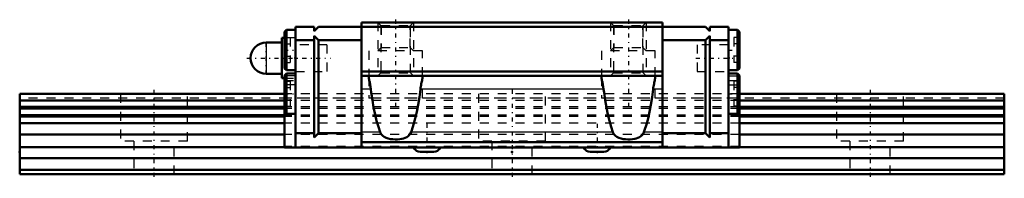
# Model space of a CAD drawing. Header units: millimetres. Extents: x -15 to 95, y 0 to 17.
import ezdxf

# ---------------------------------------------------------------- set-up
doc = ezdxf.new("R2010")
doc.units = ezdxf.units.MM
doc.linetypes.add('Center', pattern=[1.5, 0.45, -0.5, 0.05, -0.5])
doc.linetypes.add('Dashed', pattern=[2, 1, -1])
for name, color, linetype, lineweight in [('2d ConnectionPoints', 7, 'Continuous', 50), ('AM_0', 7, 'Continuous', 50), ('AM_4', 3, 'Continuous', 25), ('AM_5', 3, 'Continuous', 25), ('AM_7', 7, 'Center', 25), ('AM_9', 6, 'Dashed', 25)]:
    doc.layers.add(name, color=color, linetype=linetype, lineweight=lineweight)

# ---------------------------------------------------------------- blocks, each defined once
blk = doc.blocks.new('1_HRW_PB107_grease_nipple_joint_0_in_HRW17CA1UU110LG150PB1072960001_0')
at = {"layer": 'AM_0'}
for p, q in [((14.3, 14.75), (12.55, 14.75)), ((14.6, 15.25), (14.3, 15.25)), ((14.3, 15.25), (14.3, 10.75)), ((12.55, 11.25), (14.3, 11.25)), ((14.3, 10.75), (14.6, 10.75))]:
    blk.add_line(p, q, dxfattribs=at)
blk.add_arc((12.55, 13), 1.75, 90, 270, dxfattribs=at)
at = {"layer": 'AM_4'}
blk.add_line((12.55, 14.75), (12.55, 11.25), dxfattribs=at)
at = {"layer": 'AM_7'}
for p, q in [((12.55, 11.1625), (12.55, 14.8375)), ((10.375, 13), (19.725, 13))]:
    blk.add_line(p, q, dxfattribs=at)
at = {"layer": 'AM_9'}
for p, q in [((15.8, 15.25), (14.6, 15.25)), ((19.3, 14.5), (15.8, 14.5)), ((19.3, 14.5), (19.3, 11.5)), ((15.8, 11.5), (19.3, 11.5)), ((14.6, 10.75), (15.8, 10.75))]:
    blk.add_line(p, q, dxfattribs=at)
blk = doc.blocks.new('2_HRW17CAUUPB1071_Slide17_60_0_in_HRW17CA1UU110LG150PB1072960001_0')
at = {"layer": 'AM_0'}
for p, q in [((23.2, 17), (23.2, 3)), ((56.8, 17), (23.2, 17)), ((56.8, 17), (56.8, 3)), ((14.8, 16.15), (14.6, 15.95)), ((14.6, 15.95), (14.6, 11.85)), ((15.8, 16.15), (14.8, 16.15)), ((14.8, 16.15), (14.8, 11.65)), ((17.9, 16.5), (15.8, 16.5)), ((15.8, 16.5), (15.8, 3)), ((17.9, 16), (18.4, 16.5)), ((17.9, 16.5), (17.9, 16)), ((17.9, 15.5), (17.9, 4.1)), ((18.4, 15), (17.9, 15.5)), ((61.6, 16.5), (18.4, 16.5)), ((62.1, 16), (61.6, 16.5)), ((61.6, 15), (62.1, 15.5)), ((62.1, 16.5), (64.2, 16.5)), ((62.1, 16.5), (62.1, 16)), ((62.1, 15.5), (62.1, 4.1)), ((64.2, 3), (64.2, 16.5)), ((65.2, 16.15), (64.2, 16.15)), ((65.4, 15.95), (65.2, 16.15)), ((65.2, 16.15), (65.2, 11.65)), ((65.4, 15.95), (65.4, 11.85)), ((17.9, 15), (15.8, 15)), ((23.2, 15), (18.4, 15)), ((18.4, 15), (18.4, 4.6)), ((56.8, 15), (61.6, 15)), ((61.6, 15), (61.6, 4.6)), ((62.1, 15), (64.2, 15)), ((14.6, 11.85), (14.8, 11.65)), ((14.8, 11.27), (14.6, 11.07)), ((14.6, 11.07), (14.6, 3)), ((14.8, 11.65), (15.8, 11.65)), ((15.8, 11.27), (14.8, 11.27)), ((14.8, 11.27), (14.8, 6.77)), ((56.8, 11.5), (23.2, 11.5)), ((56.8, 11), (23.2, 11)), ((24, 11), (24, 10.85)), ((30, 10.85), (30, 11)), ((50, 11), (50, 10.85)), ((56, 10.85), (56, 11)), ((64.2, 11.65), (65.2, 11.65)), ((65.2, 11.27), (64.2, 11.27)), ((65.2, 11.65), (65.4, 11.85)), ((65.4, 11.07), (65.2, 11.27)), ((65.2, 11.27), (65.2, 6.77)), ((65.4, 11.07), (65.4, 3)), ((14.6, 6.97), (14.8, 6.77)), ((14.8, 6.77), (15.8, 6.77)), ((64.2, 6.77), (65.2, 6.77)), ((65.2, 6.77), (65.4, 6.97)), ((17.9, 4.6), (15.8, 4.6)), ((17.9, 4.1), (18.4, 4.6)), ((23.2, 4.6), (18.4, 4.6)), ((56.8, 4.6), (61.6, 4.6)), ((62.1, 4.1), (61.6, 4.6)), ((62.1, 4.6), (64.2, 4.6)), ((23.2, 3.6), (56.8, 3.6)), ((65.4, 3), (14.6, 3)), ((29.75, 2.5), (31.25, 2.5)), ((48.75, 2.5), (50.25, 2.5))]:
    blk.add_line(p, q, dxfattribs=at)
for points in [[(24, 10.85), (24, 10.78), (24.01, 10.7), (24.03, 10.61), (24.05, 10.51), (24.1, 10.29), (24.16, 10.03), (24.2, 9.78), (24.24, 9.52)], [(29.76, 9.52), (29.78, 9.68), (29.81, 9.83), (29.84, 9.98), (29.87, 10.13), (29.89, 10.26), (29.92, 10.39), (29.95, 10.5), (29.97, 10.61), (29.99, 10.74), (30, 10.85)], [(50, 10.85), (50, 10.78), (50.01, 10.7), (50.03, 10.61), (50.05, 10.51), (50.1, 10.29), (50.16, 10.03), (50.2, 9.78), (50.24, 9.52)], [(55.76, 9.52), (55.78, 9.68), (55.81, 9.83), (55.84, 9.98), (55.87, 10.13), (55.89, 10.26), (55.92, 10.39), (55.95, 10.5), (55.97, 10.61), (55.99, 10.74), (56, 10.85)], [(25.28, 4.71), (25.07, 5.31), (24.88, 5.97), (24.7, 6.69), (24.54, 7.47), (24.4, 8.29), (24.28, 9.16), (24.24, 9.52)], [(29.76, 9.52), (29.65, 8.63), (29.52, 7.79), (29.37, 7), (29.2, 6.25), (29.01, 5.57), (28.81, 4.94), (28.72, 4.71)], [(51.28, 4.71), (51.07, 5.31), (50.88, 5.97), (50.7, 6.69), (50.54, 7.47), (50.4, 8.29), (50.28, 9.16), (50.24, 9.52)], [(55.76, 9.52), (55.65, 8.63), (55.52, 7.79), (55.37, 7), (55.2, 6.25), (55.01, 5.57), (54.81, 4.94), (54.72, 4.71)], [(28.72, 4.71), (28.64, 4.54), (28.53, 4.39), (28.39, 4.26), (28.24, 4.16), (28.07, 4.08), (27.89, 4.02), (27.71, 3.97), (27.46, 3.93), (27.2, 3.91), (26.94, 3.9), (26.69, 3.92), (26.43, 3.95), (26.18, 4), (25.94, 4.08), (25.71, 4.19), (25.56, 4.31), (25.42, 4.45), (25.34, 4.57), (25.28, 4.71)], [(54.72, 4.71), (54.64, 4.54), (54.53, 4.39), (54.39, 4.26), (54.24, 4.16), (54.07, 4.08), (53.89, 4.02), (53.71, 3.97), (53.46, 3.93), (53.2, 3.91), (52.94, 3.9), (52.69, 3.92), (52.43, 3.95), (52.18, 4), (51.94, 4.08), (51.71, 4.19), (51.56, 4.31), (51.42, 4.45), (51.34, 4.57), (51.28, 4.71)]]:
    blk.add_lwpolyline(points, dxfattribs=at)
for centre, start, end in [((29.75, 3.25), 199.4712, 270), ((31.25, 3.25), 270, 340.5288), ((48.75, 3.25), 199.4712, 270), ((50.25, 3.25), 270, 340.5288)]:
    blk.add_arc(centre, 0.75, start, end, dxfattribs=at)
at = {"layer": 'AM_4'}
for p, q in [((24.24, 9.52), (23.2, 9.52)), ((50.24, 9.52), (29.76, 9.52)), ((56.8, 9.52), (55.76, 9.52)), ((25.28, 4.71), (23.2, 4.71)), ((51.28, 4.71), (28.72, 4.71)), ((56.8, 4.71), (54.72, 4.71))]:
    blk.add_line(p, q, dxfattribs=at)
at = {"layer": 'AM_5', "linetype": 'Dashed'}
for p, q in [((25, 17), (25, 11)), ((29, 17), (29, 11)), ((51, 17), (51, 11)), ((55, 17), (55, 11))]:
    blk.add_line(p, q, dxfattribs=at)
at = {"layer": 'AM_7'}
for p, q in [((27, 17.3), (27, 7.5)), ((53, 17.3), (53, 7.5)), ((14.54, 13.9), (15.86, 13.9)), ((64.14, 13.9), (65.46, 13.9)), ((60.53, 13), (65.46, 13)), ((14.54, 9.02), (15.86, 9.02)), ((64.14, 9.02), (65.46, 9.02)), ((30.5, 5.65), (30.5, 2.35)), ((49.5, 5.65), (49.5, 2.35))]:
    blk.add_line(p, q, dxfattribs=at)
at = {"layer": 'AM_9'}
for p, q in [((25, 17), (25.38, 16.62)), ((25.35, 16.65), (25.35, 11.35)), ((25.35, 16.65), (28.65, 16.65)), ((25.38, 16.62), (25.38, 14.18)), ((25.38, 16.62), (28.62, 16.62)), ((28.62, 16.62), (29, 17)), ((28.62, 14.18), (28.62, 16.62)), ((28.65, 11.35), (28.65, 16.65)), ((51, 17), (51.38, 16.62)), ((51.35, 16.65), (51.35, 11.35)), ((51.35, 16.65), (54.65, 16.65)), ((51.38, 16.62), (51.38, 14.18)), ((51.38, 16.62), (54.62, 16.62)), ((54.62, 16.62), (55, 17)), ((54.62, 14.18), (54.62, 16.62)), ((54.65, 11.35), (54.65, 16.65)), ((14.6, 15.29), (15.2, 15.29)), ((14.6, 14.59), (15.2, 14.59)), ((15.2, 15.29), (15.2, 12.51)), ((19.3, 14.5), (15.8, 14.5)), ((19.3, 14.5), (19.3, 11.5)), ((64.2, 14.5), (60.7, 14.5)), ((60.7, 14.5), (60.7, 11.5)), ((65.4, 15.29), (64.8, 15.29)), ((64.8, 15.29), (64.8, 12.51)), ((65.4, 14.59), (64.8, 14.59)), ((14.6, 13.21), (15.2, 13.21)), ((24, 13.8), (24, 11)), ((30, 13.8), (24, 13.8)), ((25.38, 14.18), (25, 13.8)), ((25.38, 14.18), (28.62, 14.18)), ((29, 13.8), (28.62, 14.18)), ((30, 11), (30, 13.8)), ((50, 13.8), (50, 11)), ((56, 13.8), (50, 13.8)), ((51.38, 14.18), (51, 13.8)), ((51.38, 14.18), (54.62, 14.18)), ((55, 13.8), (54.62, 14.18)), ((56, 11), (56, 13.8)), ((65.4, 13.21), (64.8, 13.21)), ((14.6, 12.51), (15.2, 12.51)), ((65.4, 12.51), (64.8, 12.51)), ((15.8, 11), (14.6, 11)), ((15.8, 11.5), (19.3, 11.5)), ((25.35, 11.35), (25, 11)), ((25.35, 11.35), (28.65, 11.35)), ((29, 11), (28.65, 11.35)), ((51.35, 11.35), (51, 11)), ((51.35, 11.35), (54.65, 11.35)), ((55, 11), (54.65, 11.35)), ((60.7, 11.5), (64.2, 11.5)), ((64.2, 11), (65.4, 11)), ((14.6, 10.5), (15.8, 10.5)), ((14.6, 10.41), (15.2, 10.41)), ((15.8, 10), (14.6, 10)), ((15.2, 10.41), (15.2, 7.63)), ((24, 10.85), (24, 8.5)), ((30, 8.5), (30, 10.85)), ((50, 10.85), (50, 8.5)), ((56, 8.5), (56, 10.85)), ((64.2, 10.5), (65.4, 10.5)), ((64.2, 10), (65.4, 10)), ((65.4, 10.41), (64.8, 10.41)), ((64.8, 10.41), (64.8, 7.63)), ((14.6, 9.71), (15.2, 9.71)), ((65.4, 9), (14.6, 9)), ((65.4, 9.71), (64.8, 9.71)), ((65.4, 8.5), (14.6, 8.5)), ((14.6, 8.33), (15.2, 8.33)), ((65.4, 8.27), (14.6, 8.27)), ((65.4, 8.33), (64.8, 8.33)), ((14.6, 7.63), (15.2, 7.63)), ((65.4, 7.54), (14.6, 7.54)), ((65.4, 7.38), (14.6, 7.38)), ((65.4, 6.62), (14.6, 6.62)), ((65.4, 7.63), (64.8, 7.63)), ((65.4, 6.46), (14.6, 6.46)), ((65.4, 5.73), (14.6, 5.73)), ((65.4, 4.47), (14.6, 4.47)), ((56.8, 3.6), (23.2, 3.6)), ((65.4, 3.1), (14.6, 3.1))]:
    blk.add_line(p, q, dxfattribs=at)
blk = doc.blocks.new('3_HRW17CA11015_Track_0_in_HRW17CA1UU110LG150PB1072960001_0')
at = {"layer": 'AM_0'}
for p, q in [((14.6, 9), (-15, 9)), ((-15, 9), (-15, 0)), ((95, 9), (65.4, 9)), ((95, 9), (95, 0)), ((14.6, 8.27), (-15, 8.27)), ((95, 8.27), (65.4, 8.27)), ((14.6, 7.54), (-15, 7.54)), ((14.6, 7.38), (-15, 7.38)), ((14.6, 6.62), (-15, 6.62)), ((95, 7.54), (65.4, 7.54)), ((95, 7.38), (65.4, 7.38)), ((95, 6.62), (65.4, 6.62)), ((14.6, 6.46), (-15, 6.46)), ((14.6, 5.73), (-15, 5.73)), ((95, 6.46), (65.4, 6.46)), ((95, 5.73), (65.4, 5.73)), ((14.6, 4.47), (-15, 4.47)), ((95, 4.47), (65.4, 4.47)), ((14.6, 3.04), (-15, 3.04)), ((95, 3.04), (65.4, 3.04)), ((95, 1.8), (-15, 1.8)), ((95, 0.5), (-15, 0.5)), ((95, 0), (-15, 0))]:
    blk.add_line(p, q, dxfattribs=at)
at = {"layer": 'AM_7'}
for p, q in [((0, 9.45), (0, -0.45)), ((40, 9.45), (40, -0.45)), ((80, 9.45), (80, -0.45))]:
    blk.add_line(p, q, dxfattribs=at)
at = {"layer": 'AM_9'}
for p, q in [((-3.75, 9), (-3.75, 3.7)), ((3.75, 3.7), (3.75, 9)), ((65.4, 9), (14.6, 9)), ((36.25, 9), (36.25, 3.7)), ((43.75, 3.7), (43.75, 9)), ((76.25, 9), (76.25, 3.7)), ((83.75, 3.7), (83.75, 9)), ((95, 8.5), (-15, 8.5)), ((65.4, 8.27), (14.6, 8.27)), ((65.4, 7.54), (14.6, 7.54)), ((65.4, 7.38), (14.6, 7.38)), ((65.4, 6.62), (14.6, 6.62)), ((65.4, 6.46), (14.6, 6.46)), ((65.4, 5.73), (14.6, 5.73)), ((65.4, 4.47), (14.6, 4.47)), ((3.75, 3.7), (-3.75, 3.7)), ((-2.25, 3.7), (-2.25, 0)), ((2.25, 0), (2.25, 3.7)), ((43.75, 3.7), (36.25, 3.7)), ((37.75, 3.7), (37.75, 0)), ((42.25, 0), (42.25, 3.7)), ((83.75, 3.7), (76.25, 3.7)), ((77.75, 3.7), (77.75, 0)), ((82.25, 0), (82.25, 3.7)), ((65.4, 3.04), (14.6, 3.04))]:
    blk.add_line(p, q, dxfattribs=at)

msp = doc.modelspace()

# ---------------------------------------------------------------- linework, layer by layer
at = {"layer": '2d ConnectionPoints'}
for p in [(15.8, 13), (64.2, 13), (-15, 2.5), (40, 2.5), (0, 0), (0, 0)]:
    msp.add_point(p, dxfattribs=at)

# ---------------------------------------------------------------- block references
for name in ['2_HRW17CAUUPB1071_Slide17_60_0_in_HRW17CA1UU110LG150PB1072960001_0', '1_HRW_PB107_grease_nipple_joint_0_in_HRW17CA1UU110LG150PB1072960001_0', '3_HRW17CA11015_Track_0_in_HRW17CA1UU110LG150PB1072960001_0']:
    msp.add_blockref(name, (0, 0))

doc.saveas('drawing.dxf')
